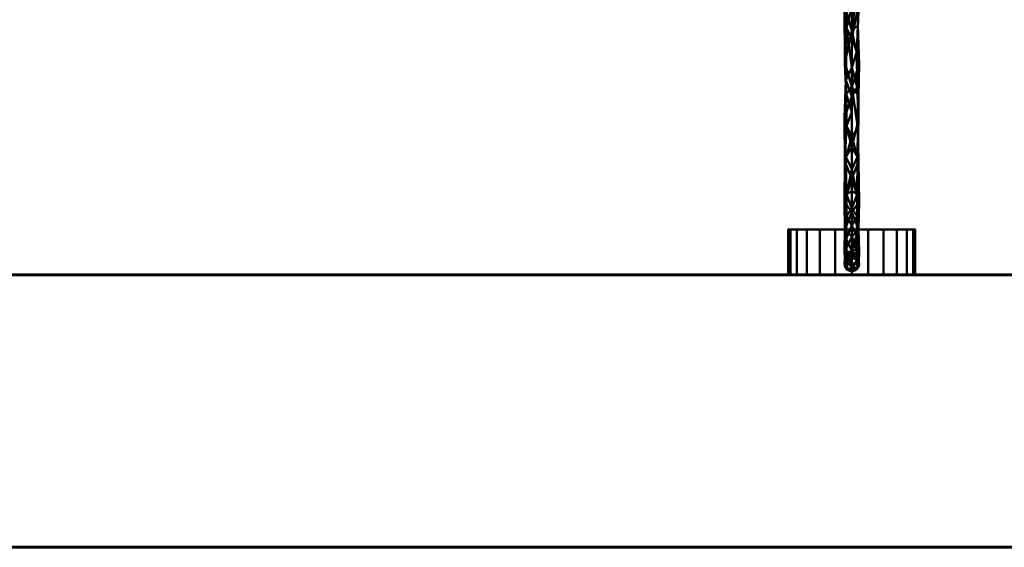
# Model space of a CAD drawing. Header units: millimetres. Extents: x -1875 to 2125, y -150 to 1012.
# Tile 2 of 4: x -791 to 293, y -150 to 431. Entities that reach past the tile are written whole.
import ezdxf

# ---------------------------------------------------------------- set-up
doc = ezdxf.new("R2010")
doc.units = ezdxf.units.MM
doc.layers.add('A-WALL', color=113, linetype='Continuous', lineweight=60)
doc.layers.add('E-LITE-EQPM', color=33, linetype='Continuous', lineweight=40)

msp = doc.modelspace()

# ---------------------------------------------------------------- meshes
at = {"layer": 'A-WALL'}
mesh = msp.add_polyface(dxfattribs=at)
corners = [(-1875, 150), (-1875, 150, 3000), (2125, 150, 3000), (2125, 150)]
mesh.append_faces([[corners[k] for k in face] for face in [(2, 3, 0, 1)]])
mesh = msp.add_polyface(dxfattribs=at)
corners = [(2125, -150), (-1875, -150), (-1875, 150), (2125, 150)]
mesh.append_faces([[corners[k] for k in face] for face in [(0, 1, 2, 3)]])
mesh = msp.add_polyface(dxfattribs=at)
corners = [(-1875, -150, 3000), (2125, -150, 3000), (2125, 150, 3000), (-1875, 150, 3000)]
mesh.append_faces([[corners[k] for k in face] for face in [(0, 1, 2, 3)]])
mesh = msp.add_polyface(dxfattribs=at)
corners = [(-1875, -150), (2125, -150), (2125, -150, 3000), (-1875, -150, 3000)]
mesh.append_faces([[corners[k] for k in face] for face in [(3, 0, 1, 2)]])
at = {"layer": 'E-LITE-EQPM'}
mesh = msp.add_polyface(dxfattribs=at)
corners = [(125, 712, 2499.6), (125, 634.9, 2494.1), (125, 559.3, 2477.7), (125, 486.8, 2450.7), (125, 419, 2413.6), (125, 357.1, 2367.3), (125, 302.4, 2312.6), (125, 256, 2250.7), (125, 219, 2182.8), (125, 192, 2110.3), (125, 175.5, 2034.8), (125, 170, 1957.6), (122.9, 169.7, 1957.6), (121, 168.9, 1957.6), (119.3, 167.7, 1957.6), (118.1, 166, 1957.6), (117.3, 164.1, 1957.6), (117, 162, 1957.6), (117.3, 159.9, 1957.6), (118.1, 158, 1957.6), (119.3, 156.3, 1957.6), (121, 155.1, 1957.6), (122.9, 154.3, 1957.6), (125, 154, 1957.6), (125, 159.7, 2037.1), (125, 176.6, 2114.8), (125, 204.4, 2189.4), (125, 242.6, 2259.3), (125, 290.3, 2323.1), (125, 346.6, 2379.3), (125, 410.3, 2427.1), (125, 480.2, 2465.2), (125, 554.8, 2493), (125, 632.6, 2510), (125, 712, 2515.6), (122.9, 712, 2515.4), (121, 712, 2514.6), (119.3, 712, 2513.3), (118.1, 712, 2511.6), (117.3, 712, 2509.7), (117, 712, 2507.6), (117.3, 712, 2505.6), (118.1, 712, 2503.6), (119.3, 712, 2502), (121, 712, 2500.7), (122.9, 712, 2499.9), (117, 175.8, 2078.9), (117.4, 167.9, 2018.9), (117, 230.5, 2223.2), (117, 446.5, 2439.2), (117, 590.8, 2493.9), (117.2, 649.9, 2505.8), (117, 323.1, 2346.6), (117.5, 200.2, 2151.4), (117.5, 274.4, 2286.3), (117.5, 383.3, 2395.2), (117.5, 518.3, 2469.5), (118.4, 163.6, 2040.3), (119.6, 171.6, 2087.9), (118.9, 189.5, 2145.3), (118.6, 632.3, 2497), (119.4, 608.4, 2503.6), (118.9, 560.6, 2491.7), (125, 223.5, 2224.4), (119.2, 214.7, 2205.1), (119.1, 238.5, 2247.9), (125, 266.4, 2291.2), (118.5, 279.8, 2305.3), (125, 445.3, 2446.1), (119.2, 464.5, 2455), (119.7, 511.4, 2476.2), (119.1, 421.7, 2431.1), (125, 378.5, 2403.2), (118.5, 364.4, 2389.8), (125, 329.7, 2339.9), (119.3, 313.7, 2328.7), (118.9, 349, 2364)]
mesh.append_faces([[corners[k] for k in face] for face in [(16, 47, 15), (21, 57, 20), (22, 24, 21), (20, 57, 19), (14, 47, 13), (10, 46, 9), (72, 73, 29), (2, 60, 1), (40, 51, 39), (39, 51, 38), (38, 51, 37), (27, 65, 63), (4, 49, 3), (43, 60, 42), (6, 75, 74), (32, 70, 31)]], dxfattribs={"vtx0": -1, "vtx1": -1})
mesh.append_faces([[corners[k] for k in face] for face in [(61, 51, 50), (21, 24, 57), (46, 10, 47), (57, 46, 47), (56, 69, 70), (58, 25, 59), (57, 58, 46), (64, 63, 65), (53, 59, 64), (51, 61, 33), (52, 67, 28), (74, 75, 76), (65, 67, 54), (58, 59, 46), (57, 47, 18), (64, 65, 48), (62, 61, 50), (54, 48, 65), (48, 8, 53), (53, 9, 46), (67, 52, 54), (7, 48, 54), (49, 71, 69), (32, 62, 70), (61, 62, 32), (68, 69, 71), (59, 53, 46), (51, 33, 37), (2, 56, 50), (47, 10, 13), (60, 2, 50), (53, 64, 48), (4, 55, 49), (52, 29, 73), (3, 49, 56), (60, 50, 51), (24, 58, 57), (60, 51, 42), (44, 1, 60), (50, 56, 62), (59, 26, 64), (66, 67, 65), (56, 49, 69), (70, 69, 31), (56, 70, 62), (49, 55, 71), (73, 71, 55), (71, 73, 72), (73, 55, 76), (75, 54, 52), (54, 75, 6), (75, 52, 76), (73, 76, 52), (55, 5, 76)]], dxfattribs={"vtx0": -1, "vtx1": -1, "vtx2": -1})
mesh.append_faces([[corners[k] for k in face] for face in [(47, 17, 18), (47, 16, 17), (47, 14, 15), (58, 24, 25), (48, 7, 8), (71, 30, 68), (67, 66, 28), (54, 6, 7), (65, 27, 66), (60, 43, 44), (51, 41, 42), (71, 72, 30)]], dxfattribs={"vtx0": -1, "vtx2": -1})
mesh.append_faces([[corners[k] for k in face] for face in [(34, 35, 33), (0, 1, 45)]], dxfattribs={"vtx1": -1})
mesh.append_faces([[corners[k] for k in face] for face in [(4, 5, 55), (25, 26, 59), (12, 13, 10), (68, 31, 69), (18, 19, 57), (32, 33, 61), (5, 74, 76), (28, 29, 52), (8, 9, 53), (35, 36, 33), (2, 3, 56), (36, 37, 33), (40, 41, 51), (26, 63, 64), (44, 45, 1)]], dxfattribs={"vtx1": -1, "vtx2": -1})
mesh.append_faces([[corners[k] for k in face] for face in [(22, 23, 24), (10, 11, 12)]], dxfattribs={"vtx2": -1})
mesh = msp.add_polyface(dxfattribs=at)
corners = [(125, 712, 2515.6), (125, 632.6, 2510), (125, 554.8, 2493), (125, 480.2, 2465.2), (125, 410.3, 2427.1), (125, 346.6, 2379.3), (125, 290.3, 2323.1), (125, 242.6, 2259.3), (125, 204.4, 2189.4), (125, 176.6, 2114.8), (125, 159.7, 2037.1), (125, 154, 1957.6), (127.1, 154.3, 1957.6), (129, 155.1, 1957.6), (130.7, 156.3, 1957.6), (131.9, 158, 1957.6), (132.7, 159.9, 1957.6), (133, 162, 1957.6), (132.7, 164.1, 1957.6), (131.9, 166, 1957.6), (130.7, 167.7, 1957.6), (129, 168.9, 1957.6), (127.1, 169.7, 1957.6), (125, 170, 1957.6), (125, 175.5, 2034.8), (125, 192, 2110.3), (125, 219, 2182.8), (125, 256, 2250.7), (125, 302.4, 2312.6), (125, 357.1, 2367.3), (125, 419, 2413.6), (125, 486.8, 2450.7), (125, 559.3, 2477.7), (125, 634.9, 2494.1), (125, 712, 2499.6), (127.1, 712, 2499.9), (129, 712, 2500.7), (130.7, 712, 2502), (131.9, 712, 2503.6), (132.7, 712, 2505.6), (133, 712, 2507.6), (132.7, 712, 2509.7), (131.9, 712, 2511.6), (130.7, 712, 2513.3), (129, 712, 2514.6), (127.1, 712, 2515.4), (133, 230.5, 2223.2), (133, 175.8, 2078.9), (132.8, 163.9, 2019.8), (133, 381.5, 2397.2), (133, 590.8, 2493.9), (132.6, 650.7, 2501.7), (132.7, 449, 2443.2), (132.5, 274.4, 2286.3), (132.5, 200.2, 2151.4), (132.5, 518.3, 2469.5), (132.5, 321.1, 2348.5), (131.6, 629.3, 2506), (130.4, 581.7, 2498.1), (131.1, 524.4, 2480.1), (131.4, 172.6, 2037.3), (130.6, 166, 2061.2), (131.1, 177.9, 2109), (125, 223.5, 2224.4), (130.8, 214.7, 2205.1), (130.3, 193.4, 2158.2), (130.9, 238.5, 2247.9), (125, 266.4, 2291.2), (131.5, 279.8, 2305.3), (125, 378.5, 2403.2), (130.7, 395.7, 2414.4), (131, 356.6, 2384.3), (131.8, 424.6, 2421.6), (131.6, 471.7, 2447.4), (131.6, 311.7, 2328.2), (132.4, 347.1, 2365)]
mesh.append_faces([[corners[k] for k in face] for face in [(13, 10, 12), (16, 48, 15), (25, 60, 24), (19, 48, 18), (17, 48, 16), (5, 71, 69), (30, 49, 29), (9, 65, 8), (38, 51, 37), (37, 51, 36), (39, 51, 38), (44, 57, 43), (29, 74, 28)]], dxfattribs={"vtx0": -1, "vtx1": -1})
mesh.append_faces([[corners[k] for k in face] for face in [(61, 48, 47), (60, 47, 48), (24, 60, 21), (50, 33, 51), (54, 65, 62), (54, 47, 25), (54, 64, 65), (60, 48, 19), (25, 47, 60), (70, 71, 49), (27, 53, 46), (73, 52, 72), (1, 58, 57), (46, 53, 66), (46, 66, 64), (61, 62, 9), (51, 33, 36), (65, 9, 62), (63, 64, 66), (58, 2, 59), (48, 10, 14), (26, 46, 54), (65, 64, 8), (72, 70, 49), (47, 54, 62), (57, 51, 41), (52, 59, 3), (32, 50, 55), (48, 61, 10), (52, 73, 55), (59, 55, 50), (52, 70, 72), (66, 68, 67), (69, 71, 70), (52, 55, 59), (58, 50, 57), (56, 6, 68), (75, 49, 71), (57, 50, 51), (58, 59, 50), (44, 1, 57), (54, 46, 64), (74, 53, 28), (62, 61, 47), (68, 66, 53), (56, 74, 75), (68, 53, 74), (52, 4, 70), (5, 56, 71), (75, 71, 56), (49, 30, 72), (30, 73, 72), (31, 55, 73), (68, 74, 56), (74, 29, 75), (29, 49, 75)]], dxfattribs={"vtx0": -1, "vtx1": -1, "vtx2": -1})
mesh.append_faces([[corners[k] for k in face] for face in [(60, 20, 21), (58, 1, 2), (46, 26, 27), (60, 19, 20), (55, 31, 32), (10, 13, 14), (66, 7, 63), (50, 32, 33), (52, 3, 4), (51, 39, 40), (70, 4, 69), (68, 6, 67), (1, 44, 45), (66, 67, 7), (73, 30, 31)]], dxfattribs={"vtx0": -1, "vtx2": -1})
mesh.append_faces([[corners[k] for k in face] for face in [(23, 24, 22), (34, 35, 33)]], dxfattribs={"vtx1": -1})
mesh.append_faces([[corners[k] for k in face] for face in [(21, 22, 24), (63, 8, 64), (5, 6, 56), (14, 15, 48), (17, 18, 48), (27, 28, 53), (35, 36, 33), (40, 41, 51), (41, 42, 57), (25, 26, 54), (9, 10, 61), (2, 3, 59), (42, 43, 57)]], dxfattribs={"vtx1": -1, "vtx2": -1})
mesh.append_faces([[corners[k] for k in face] for face in [(10, 11, 12), (45, 0, 1)]], dxfattribs={"vtx2": -1})
mesh = msp.add_polyface(dxfattribs=at)
corners = [(55, 200, 1870), (57.4, 200, 1888.1), (64.4, 200, 1905), (75.5, 200, 1919.5), (90, 200, 1930.6), (106.9, 200, 1937.6), (125, 200, 1940), (143.1, 200, 1937.6), (160, 200, 1930.6), (174.5, 200, 1919.5), (185.6, 200, 1905), (192.6, 200, 1888.1), (195, 200, 1870), (192.6, 200, 1851.9), (185.6, 200, 1835), (174.5, 200, 1820.5), (160, 200, 1809.4), (143.1, 200, 1802.4), (125, 200, 1800), (106.9, 200, 1802.4), (90, 200, 1809.4), (75.5, 200, 1820.5), (64.4, 200, 1835), (57.4, 200, 1851.9)]
mesh.append_faces([[corners[k] for k in face] for face in [(9, 7, 8), (3, 1, 2), (16, 14, 15), (18, 16, 17)]], dxfattribs={"vtx0": -1})
mesh.append_faces([[corners[k] for k in face] for face in [(5, 11, 16, 20)]], dxfattribs={"vtx0": -1, "vtx1": -1, "vtx2": -1, "vtx3": -1})
mesh.append_faces([[corners[k] for k in face] for face in [(22, 0, 1, 5), (11, 13, 14, 16)]], dxfattribs={"vtx0": -1, "vtx2": -1, "vtx3": -1})
mesh.append_faces([[corners[k] for k in face] for face in [(23, 0, 22), (12, 13, 11)]], dxfattribs={"vtx1": -1})
mesh.append_faces([[corners[k] for k in face] for face in [(10, 11, 7, 9)]], dxfattribs={"vtx1": -1, "vtx2": -1})
mesh.append_faces([[corners[k] for k in face] for face in [(5, 6, 7, 11), (3, 4, 5, 1), (20, 21, 22, 5), (18, 19, 20, 16)]], dxfattribs={"vtx2": -1, "vtx3": -1})
mesh = msp.add_polyface(dxfattribs=at)
corners = [(195, 150, 1870), (192.6, 150, 1851.9), (185.6, 150, 1835), (174.5, 150, 1820.5), (160, 150, 1809.4), (143.1, 150, 1802.4), (125, 150, 1800), (106.9, 150, 1802.4), (90, 150, 1809.4), (75.5, 150, 1820.5), (64.4, 150, 1835), (57.4, 150, 1851.9), (55, 150, 1870), (55, 200, 1870), (57.4, 200, 1851.9), (64.4, 200, 1835), (75.5, 200, 1820.5), (90, 200, 1809.4), (106.9, 200, 1802.4), (125, 200, 1800), (143.1, 200, 1802.4), (160, 200, 1809.4), (174.5, 200, 1820.5), (185.6, 200, 1835), (192.6, 200, 1851.9), (195, 200, 1870)]
mesh.append_faces([[corners[k] for k in face] for face in [(1, 24, 25, 0)]], dxfattribs={"vtx0": -1})
mesh.append_faces([[corners[k] for k in face] for face in [(5, 20, 21, 4), (4, 21, 22, 3), (2, 23, 24, 1), (3, 22, 23, 2)]], dxfattribs={"vtx0": -1, "vtx2": -1})
mesh.append_faces([[corners[k] for k in face] for face in [(13, 14, 11, 12)]], dxfattribs={"vtx1": -1})
mesh.append_faces([[corners[k] for k in face] for face in [(14, 15, 10, 11), (16, 17, 8, 9), (15, 16, 9, 10), (17, 18, 7, 8), (6, 7, 18, 19), (19, 20, 5, 6)]], dxfattribs={"vtx1": -1, "vtx3": -1})
mesh = msp.add_polyface(dxfattribs=at)
corners = [(55, 150, 1870), (57.4, 150, 1888.1), (64.4, 150, 1905), (75.5, 150, 1919.5), (90, 150, 1930.6), (106.9, 150, 1937.6), (125, 150, 1940), (143.1, 150, 1937.6), (160, 150, 1930.6), (174.5, 150, 1919.5), (185.6, 150, 1905), (192.6, 150, 1888.1), (195, 150, 1870), (195, 200, 1870), (192.6, 200, 1888.1), (185.6, 200, 1905), (174.5, 200, 1919.5), (160, 200, 1930.6), (143.1, 200, 1937.6), (125, 200, 1940), (106.9, 200, 1937.6), (90, 200, 1930.6), (75.5, 200, 1919.5), (64.4, 200, 1905), (57.4, 200, 1888.1), (55, 200, 1870)]
mesh.append_faces([[corners[k] for k in face] for face in [(1, 24, 25, 0)]], dxfattribs={"vtx0": -1})
mesh.append_faces([[corners[k] for k in face] for face in [(19, 6, 7, 18), (5, 20, 21, 4), (4, 21, 22, 3), (2, 23, 24, 1), (3, 22, 23, 2)]], dxfattribs={"vtx0": -1, "vtx2": -1})
mesh.append_faces([[corners[k] for k in face] for face in [(13, 14, 11, 12)]], dxfattribs={"vtx1": -1})
mesh.append_faces([[corners[k] for k in face] for face in [(14, 15, 10, 11), (16, 17, 8, 9), (15, 16, 9, 10), (17, 18, 7, 8), (19, 20, 5, 6)]], dxfattribs={"vtx1": -1, "vtx3": -1})
mesh = msp.add_polyface(dxfattribs=at)
corners = [(125, 170, 1940), (127.1, 169.7, 1940), (129, 168.9, 1940), (130.7, 167.7, 1940), (131.9, 166, 1940), (132.7, 164.1, 1940), (133, 162, 1940), (132.7, 159.9, 1940), (131.9, 158, 1940), (130.7, 156.3, 1940), (129, 155.1, 1940), (127.1, 154.3, 1940), (125, 154, 1940), (122.9, 154.3, 1940), (121, 155.1, 1940), (119.3, 156.3, 1940), (118.1, 158, 1940), (117.3, 159.9, 1940), (117, 162, 1940), (117.3, 164.1, 1940), (118.1, 166, 1940), (119.3, 167.7, 1940), (121, 168.9, 1940), (122.9, 169.7, 1940)]
mesh.append_faces([[corners[k] for k in face] for face in [(16, 23, 10, 15), (5, 10, 23, 4)]], dxfattribs={"vtx0": -1, "vtx1": -1, "vtx2": -1})
mesh.append_faces([[corners[k] for k in face] for face in [(19, 22, 23, 16)]], dxfattribs={"vtx0": -1, "vtx2": -1, "vtx3": -1})
mesh.append_faces([[corners[k] for k in face] for face in [(6, 8, 9, 10)]], dxfattribs={"vtx0": -1, "vtx3": -1})
mesh.append_faces([[corners[k] for k in face] for face in [(14, 15, 12, 13)]], dxfattribs={"vtx1": -1})
mesh.append_faces([[corners[k] for k in face] for face in [(5, 6, 10)]], dxfattribs={"vtx1": -1, "vtx2": -1})
mesh.append_faces([[corners[k] for k in face] for face in [(17, 18, 19, 16), (20, 21, 22, 19), (6, 7, 8), (2, 3, 4, 1)]], dxfattribs={"vtx2": -1})
mesh.append_faces([[corners[k] for k in face] for face in [(23, 0, 1, 4), (10, 11, 12, 15)]], dxfattribs={"vtx2": -1, "vtx3": -1})
mesh = msp.add_polyface(dxfattribs=at)
corners = [(125, 170, 1940), (122.9, 169.7, 1940), (121, 168.9, 1940), (119.3, 167.7, 1940), (118.1, 166, 1940), (117.3, 164.1, 1940), (117, 162, 1940), (117.3, 159.9, 1940), (118.1, 158, 1940), (119.3, 156.3, 1940), (121, 155.1, 1940), (122.9, 154.3, 1940), (125, 154, 1940), (125, 154, 1957.6), (122.9, 154.3, 1957.6), (121, 155.1, 1957.6), (119.3, 156.3, 1957.6), (118.1, 158, 1957.6), (117.3, 159.9, 1957.6), (117, 162, 1957.6), (117.3, 164.1, 1957.6), (118.1, 166, 1957.6), (119.3, 167.7, 1957.6), (121, 168.9, 1957.6), (122.9, 169.7, 1957.6), (125, 170, 1957.6)]
mesh.append_faces([[corners[k] for k in face] for face in [(1, 24, 25, 0)]], dxfattribs={"vtx0": -1})
mesh.append_faces([[corners[k] for k in face] for face in [(11, 14, 15, 10), (9, 16, 17, 8), (10, 15, 16, 9), (8, 17, 18, 7), (19, 6, 7, 18), (5, 20, 21, 4), (4, 21, 22, 3), (2, 23, 24, 1), (3, 22, 23, 2), (20, 5, 6, 19)]], dxfattribs={"vtx0": -1, "vtx2": -1})
mesh.append_faces([[corners[k] for k in face] for face in [(12, 13, 14, 11)]], dxfattribs={"vtx2": -1})
mesh = msp.add_polyface(dxfattribs=at)
corners = [(125, 154, 1940), (127.1, 154.3, 1940), (129, 155.1, 1940), (130.7, 156.3, 1940), (131.9, 158, 1940), (132.7, 159.9, 1940), (133, 162, 1940), (132.7, 164.1, 1940), (131.9, 166, 1940), (130.7, 167.7, 1940), (129, 168.9, 1940), (127.1, 169.7, 1940), (125, 170, 1940), (125, 170, 1957.6), (127.1, 169.7, 1957.6), (129, 168.9, 1957.6), (130.7, 167.7, 1957.6), (131.9, 166, 1957.6), (132.7, 164.1, 1957.6), (133, 162, 1957.6), (132.7, 159.9, 1957.6), (131.9, 158, 1957.6), (130.7, 156.3, 1957.6), (129, 155.1, 1957.6), (127.1, 154.3, 1957.6), (125, 154, 1957.6)]
mesh.append_faces([[corners[k] for k in face] for face in [(1, 24, 25, 0)]], dxfattribs={"vtx0": -1})
mesh.append_faces([[corners[k] for k in face] for face in [(11, 14, 15, 10), (9, 16, 17, 8), (10, 15, 16, 9), (8, 17, 18, 7), (19, 6, 7, 18), (5, 20, 21, 4), (4, 21, 22, 3), (2, 23, 24, 1), (3, 22, 23, 2), (20, 5, 6, 19)]], dxfattribs={"vtx0": -1, "vtx2": -1})
mesh.append_faces([[corners[k] for k in face] for face in [(12, 13, 14, 11)]], dxfattribs={"vtx2": -1})
mesh = msp.add_polyface(dxfattribs=at)
corners = [(55, 150, 1870), (57.4, 150, 1851.9), (64.4, 150, 1835), (75.5, 150, 1820.5), (90, 150, 1809.4), (106.9, 150, 1802.4), (125, 150, 1800), (143.1, 150, 1802.4), (160, 150, 1809.4), (174.5, 150, 1820.5), (185.6, 150, 1835), (192.6, 150, 1851.9), (195, 150, 1870), (192.6, 150, 1888.1), (185.6, 150, 1905), (174.5, 150, 1919.5), (160, 150, 1930.6), (143.1, 150, 1937.6), (125, 150, 1940), (106.9, 150, 1937.6), (90, 150, 1930.6), (75.5, 150, 1919.5), (64.4, 150, 1905), (57.4, 150, 1888.1)]
mesh.append_faces([[corners[k] for k in face] for face in [(10, 8, 9), (6, 4, 5), (13, 11, 12), (17, 15, 16), (23, 21, 22)]], dxfattribs={"vtx0": -1})
mesh.append_faces([[corners[k] for k in face] for face in [(19, 13, 17, 18)]], dxfattribs={"vtx0": -1, "vtx1": -1})
mesh.append_faces([[corners[k] for k in face] for face in [(19, 4, 8, 13)]], dxfattribs={"vtx0": -1, "vtx1": -1, "vtx2": -1, "vtx3": -1})
mesh.append_faces([[corners[k] for k in face] for face in [(19, 23, 0)]], dxfattribs={"vtx0": -1, "vtx2": -1})
mesh.append_faces([[corners[k] for k in face] for face in [(17, 13, 14, 15)]], dxfattribs={"vtx0": -1, "vtx3": -1})
mesh.append_faces([[corners[k] for k in face] for face in [(10, 11, 13, 8)]], dxfattribs={"vtx1": -1, "vtx2": -1, "vtx3": -1})
mesh.append_faces([[corners[k] for k in face] for face in [(6, 7, 8, 4), (2, 3, 4, 19), (0, 1, 2, 19), (19, 20, 21, 23)]], dxfattribs={"vtx2": -1, "vtx3": -1})

doc.saveas('drawing.dxf')
